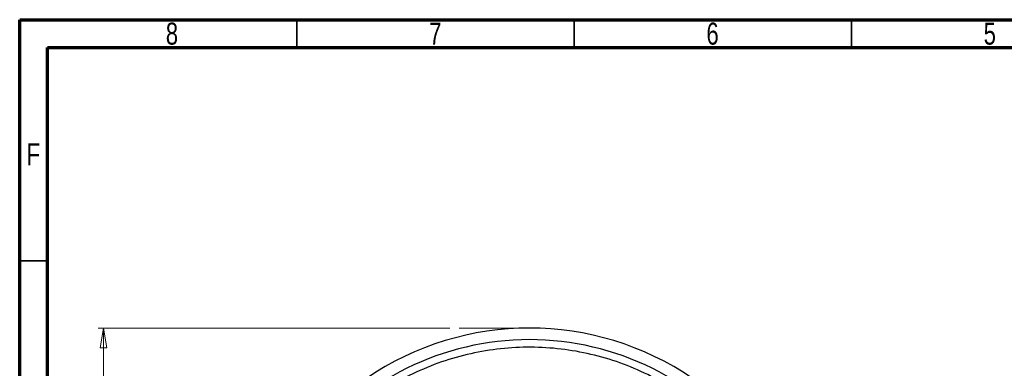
# Model space of a CAD drawing. Header units: inches. Extents: x 0.6 to 16.3, y 0.2 to 11.5.
# Tile 8 of 16: x 0.6 to 7.6, y 9 to 11.5. Entities that reach past the tile are written whole.
import ezdxf

# ---------------------------------------------------------------- set-up
doc = ezdxf.new("R2010")
doc.units = ezdxf.units.IN
doc.header["$MEASUREMENT"] = 0
doc.linetypes.add('CENTERX2', pattern=[0.8, 0.5, -0.1, 0.1, -0.1])
doc.styles.add('SLDTEXTSTYLE0', font='TXT', dxfattribs={"width": 0.75})
doc.dimstyles.new('SLDDIMSTYLE0', dxfattribs={"dimtxt": 0.137795, "dimasz": 0.14, "dimexe": 0, "dimexo": 0.0625, "dimgap": 0.034449, "dimtad": 0, "dimtih": 1, "dimtoh": 1, "dimdec": 1, "dimlfac": 1.5, "dimrnd": 1e-09, "dimzin": 12, "dimdsep": 46, "dimtxsty": 'SLDTEXTSTYLE0', "dimblk1": 'CLOSED', "dimblk2": 'CLOSED', "dimsah": 1, "dimcen": 0.09, "dimadec": 0, "dimazin": 3, "dimtfac": 1, "dimtdec": 1, "dimtofl": 0, "dimtmove": 0, "dimatfit": 3, "dimldrblk": 'CLOSED', "dimfxl": 0, "dimfrac": 2, "dimtolj": 1, "dimtzin": 12, "dimarcsym": 0})

# ---------------------------------------------------------------- blocks, each defined once
blk = doc.blocks.new('_Closed')
at = {"color": 0, "linetype": 'ByBlock', "lineweight": -2}
for p, q in [((-1, 0.166667), (0, 0)), ((-1, 0.166667), (-1, -0.166667)), ((0, 0), (-1, -0.166667)), ((0, 0), (-1, 0))]:
    blk.add_line(p, q, dxfattribs=at)
blk = doc.blocks.new('_D')
at = {"color": 7, "linetype": 'Continuous', "lineweight": 0}
for p, q in [((3.6458, 9.3077), (1.1467, 9.3077)), ((1.1861, 9.3077), (1.1861, 8.8429)), ((1.0334, 8.815), (0.9914, 8.815)), ((0.9914, 8.815), (0.9914, 8.5962)), ((1.3388, 8.815), (1.3808, 8.815)), ((1.3808, 8.815), (1.3808, 8.5962)), ((0.9914, 8.5962), (1.0334, 8.5962)), ((1.3808, 8.5962), (1.3388, 8.5962)), ((1.1861, 4.4379), (1.1861, 8.39)), ((2.9645, 4.4379), (1.1467, 4.4379))]:
    blk.add_line(p, q, dxfattribs=at)
at = {"color": 7, "linetype": 'Continuous', "lineweight": 18, "xscale": 0.14, "yscale": 0.14}
for p, rotation in [((1.1861, 9.3077), 90.0000000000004), ((1.1861, 4.4379), 270.0000000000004)]:
    blk.add_blockref('_Closed', p, dxfattribs=dict(at, rotation=rotation))
at = {"color": 7, "linetype": 'Continuous', "lineweight": 18, "char_height": 0.1378, "attachment_point": 1, "style": 'SLDTEXTSTYLE0'}
for s, insert in [('186', (1.0334, 8.7738)), ('7.3', (1.0588, 8.5677))]:
    blk.add_mtext(s, dxfattribs=dict(at, insert=insert))

msp = doc.modelspace()

# ---------------------------------------------------------------- linework, layer by layer
at = {"color": 7, "linetype": 'Continuous', "lineweight": 70}
for p, q in [((0.5906, 0.1969), (0.5906, 11.4961)), ((0.5906, 11.4961), (16.3386, 11.4961)), ((0.7874, 0.3937), (0.7874, 11.2992)), ((0.7874, 11.2992), (16.1417, 11.2992))]:
    msp.add_line(p, q, dxfattribs=at)
at = {"color": 7, "linetype": 'Continuous', "lineweight": 35}
for p, q in [((2.5591, 11.2992), (2.5591, 11.4961)), ((4.5276, 11.2992), (4.5276, 11.4961)), ((6.4961, 11.2992), (6.4961, 11.4961)), ((0.7874, 9.7835), (0.5906, 9.7835))]:
    msp.add_line(p, q, dxfattribs=at)
at = {"color": 7, "linetype": 'CENTERX2', "lineweight": 18}
msp.add_line((4.21, 9.3077), (3.6852, 9.3077), dxfattribs=at)
at = {"color": 7, "linetype": 'Continuous', "lineweight": 25}
msp.add_arc((4.21, 7.2543), 2.0533, 55.68388, 124.31612, dxfattribs=at)
at = {"color": 8, "linetype": 'Continuous', "lineweight": 25}
msp.add_arc((4.21, 7.2543), 1.9709, 37.50477, 142.49523, dxfattribs=at)
at = {"color": 7, "linetype": 'Continuous', "lineweight": 25}
msp.add_open_spline([(5.4127, 8.7461), (5.3555, 8.7892), (5.2409, 8.8757), (5.0521, 8.9801), (4.854, 9.0643), (4.6471, 9.1248), (4.435, 9.1621), (4.2199, 9.1756), (4.0048, 9.1643), (3.7923, 9.1292), (3.5828, 9.0703), (3.3798, 8.9861), (3.1846, 8.8796), (3.0664, 8.7905), (3.0074, 8.7461)], degree=3, knots=[0, 0, 0, 0, 0.082614, 0.165491, 0.248104, 0.330719, 0.413597, 0.496212, 0.578802, 0.661657, 0.744247, 0.829402, 0.914845, 1, 1, 1, 1], dxfattribs=at)

# ---------------------------------------------------------------- texts
at = {"color": 7, "linetype": 'Continuous', "lineweight": 0, "char_height": 0.1562, "attachment_point": 2, "style": 'SLDTEXTSTYLE0'}
for s, insert in [('8', (1.6717, 11.4753)), ('7', (3.5417, 11.4753)), ('6', (5.5102, 11.4753)), ('5', (7.4787, 11.4753)), ('F', (0.6873, 10.619))]:
    msp.add_mtext(s, dxfattribs=dict(at, insert=insert))

# ---------------------------------------------------------------- dimensions: what is measured, and where the dimension line sits
at = {"color": 7, "linetype": 'Continuous', "lineweight": 18}
dim = msp.add_linear_dim(base=(1.1861, 4.4379), p1=(3.6852, 9.3077), p2=(3.0039, 4.4379), angle=90, dimstyle='SLDDIMSTYLE0', dxfattribs=at)
dim.commit()
dim.dimension.update_dxf_attribs({"geometry": '_D', "text_midpoint": (1.1861, 8.6165), "dimtype": 160})

doc.saveas('drawing.dxf')
